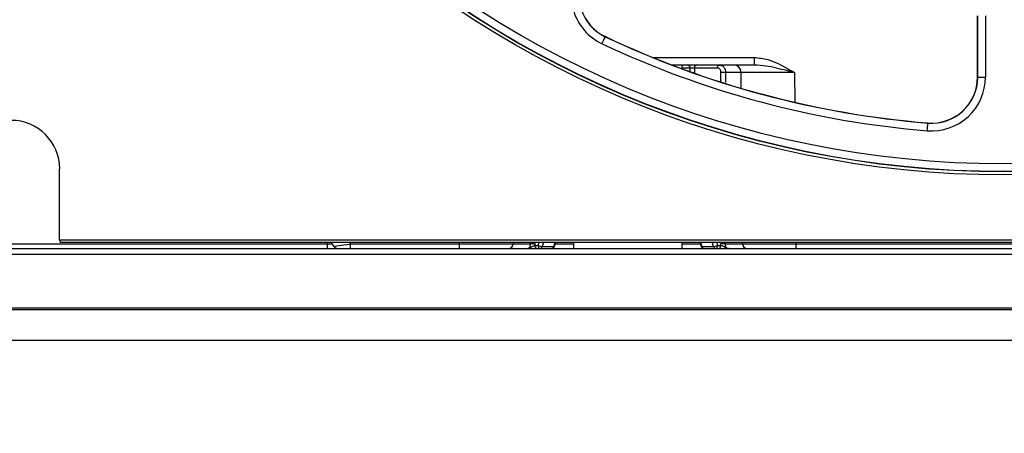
# Paper-space layout 'Sheet1' of a CAD drawing. Header units: millimetres. Extents: x 0 to 420, y 0 to 297.
# Tile 17 of 135: x 75.71 to 88.57, y 46.15 to 51.57. Entities that reach past the tile are written whole.
import ezdxf

# ---------------------------------------------------------------- set-up
doc = ezdxf.new("R2010")
doc.units = ezdxf.units.MM
doc.layers.add('SLD-0', color=179, linetype='Continuous')
doc.styles.add('SLDTEXTSTYLE1', font='TXT', dxfattribs={"width": 0.75})
doc.styles.add('SLDTEXTSTYLE3', font='TXT', dxfattribs={"width": 0.96})
doc.dimstyles.new('SLDDIMSTYLE1', dxfattribs={"dimtxt": 2.5, "dimasz": 3.302, "dimexe": 0, "dimexo": 0.0625, "dimtad": 1, "dimdec": 1, "dimlfac": 5, "dimrnd": 1e-09, "dimzin": 4, "dimdsep": 46, "dimtxsty": 'SLDTEXTSTYLE1', "dimblk1": 'NONE', "dimblk2": 'NONE', "dimsah": 1, "dimcen": 0.09, "dimadec": 0, "dimazin": 1, "dimtfac": 1, "dimtofl": 0, "dimtmove": 0, "dimatfit": 3, "dimldrblk": 'NONE', "dimfxl": 1, "dimfrac": 2, "dimtolj": 1, "dimtzin": 12, "dimarcsym": 0})
doc.dimstyles.new('SLDDIMSTYLE3', dxfattribs={"dimtxt": 2.5, "dimasz": 3.302, "dimexe": 0, "dimexo": 0.0625, "dimtad": 1, "dimdec": 1, "dimlfac": 5, "dimrnd": 1e-09, "dimzin": 4, "dimdsep": 46, "dimtxsty": 'SLDTEXTSTYLE1', "dimblk1": 'NONE', "dimblk2": 'NONE', "dimsah": 1, "dimcen": 0, "dimadec": 0, "dimazin": 1, "dimtfac": 1, "dimtmove": 0, "dimatfit": 3, "dimldrblk": 'NONE', "dimfxl": 1, "dimfrac": 2, "dimtolj": 1, "dimtzin": 12, "dimarcsym": 0})
doc.dimstyles.new('SLDDIMSTYLE4', dxfattribs={"dimtxt": 2.5, "dimasz": 3.302, "dimexe": 0, "dimexo": 0.0625, "dimtad": 1, "dimdec": 1, "dimlfac": 5, "dimrnd": 1e-09, "dimzin": 12, "dimdsep": 46, "dimtxsty": 'SLDTEXTSTYLE1', "dimblk1": 'NONE', "dimblk2": 'NONE', "dimsah": 1, "dimcen": 0, "dimadec": 0, "dimazin": 3, "dimtfac": 1, "dimtmove": 0, "dimatfit": 3, "dimldrblk": 'NONE', "dimfxl": 1, "dimfrac": 2, "dimtolj": 1, "dimtzin": 12, "dimarcsym": 0})

# ---------------------------------------------------------------- blocks, each defined once
blk = doc.blocks.new('_D_13')
at = {"layer": 'SLD-0', "color": 179}
for p, q in [((43.958, 47.682), (43.958, 22.994)), ((133.36, 47.656), (133.36, 22.994)), ((43.958, 23.994), (46.958, 24.494)), ((46.958, 23.494), (46.958, 24.494)), ((130.36, 24.494), (133.36, 23.994)), ((130.36, 24.494), (130.36, 23.494)), ((46.958, 23.494), (43.958, 23.994)), ((43.958, 23.994), (46.958, 23.994)), ((43.958, 23.994), (133.36, 23.994)), ((133.36, 23.994), (130.36, 23.494)), ((133.36, 23.994), (130.36, 23.994))]:
    blk.add_line(p, q, dxfattribs=at)
at = {"layer": 'SLD-0', "color": 179, "insert": (84.502, 27.029), "char_height": 2.5, "attachment_point": 1, "style": 'SLDTEXTSTYLE3'}
blk.add_mtext('447.0', dxfattribs=at)
blk = doc.blocks.new('_None')
blk = doc.blocks.new('_D_14')
at = {"layer": 'SLD-0', "color": 179}
for p, q in [((44.654, 47.335), (44.654, 30.889)), ((132.654, 47.335), (132.654, 30.889)), ((44.654, 31.889), (47.654, 32.389)), ((47.654, 31.389), (47.654, 32.389)), ((129.654, 32.389), (132.654, 31.889)), ((129.654, 32.389), (129.654, 31.389)), ((47.654, 31.389), (44.654, 31.889)), ((44.654, 31.889), (47.654, 31.889)), ((44.654, 31.889), (132.654, 31.889)), ((132.654, 31.889), (129.654, 31.389)), ((132.654, 31.889), (129.654, 31.889))]:
    blk.add_line(p, q, dxfattribs=at)
for centre, start, end in [((88.466, 33.874), 153.4349, 206.5651), ((88.841, 33.874), 333.4349, 26.5651)]:
    blk.add_arc(centre, 4.437, start, end, dxfattribs=at)
at = {"layer": 'SLD-0', "color": 179, "insert": (84.497, 34.924), "char_height": 2.5, "attachment_point": 1, "style": 'SLDTEXTSTYLE3'}
blk.add_mtext('440.0', dxfattribs=at)
blk = doc.blocks.new('_D_22')
at = {"layer": 'SLD-0', "color": 179}
for p, q in [((177.639, 244.196), (170.681, 237.013)), ((170.681, 237.013), (163.266, 229.357)), ((168.235, 235.206), (170.681, 237.013)), ((170.681, 237.013), (168.594, 234.858)), ((170.681, 237.013), (168.953, 234.51)), ((168.235, 235.206), (168.953, 234.51)), ((163.266, 229.357), (151.443, 229.357))]:
    blk.add_line(p, q, dxfattribs=at)
at = {"layer": 'SLD-0', "color": 179, "char_height": 2.5, "attachment_point": 1, "style": 'SLDTEXTSTYLE3'}
for s, insert in [('%%c', (150.193, 232.392)), ('20.0', (155.213, 232.43))]:
    blk.add_mtext(s, dxfattribs=dict(at, insert=insert))
blk = doc.blocks.new('_D_23')
at = {"layer": 'SLD-0', "color": 179}
for p, q in [((163.999, 261.493), (154.023, 261.493)), ((172.8, 249.896), (163.999, 261.493)), ((171.384, 252.588), (170.588, 251.984)), ((171.384, 252.588), (172.8, 249.896)), ((172.8, 249.896), (170.986, 252.286)), ((172.8, 249.896), (170.588, 251.984)), ((175.52, 246.312), (172.8, 249.896))]:
    blk.add_line(p, q, dxfattribs=at)
at = {"layer": 'SLD-0', "color": 179, "char_height": 2.5, "attachment_point": 1, "style": 'SLDTEXTSTYLE3'}
for s, insert in [('%%c', (152.773, 264.528)), ('9.0', (157.794, 264.566))]:
    blk.add_mtext(s, dxfattribs=dict(at, insert=insert))
blk = doc.blocks.new('_D_24')
at = {"layer": 'SLD-0', "color": 179}
for p, q in [((241.453, 256.697), (250.709, 264.131)), ((250.709, 264.131), (262.532, 264.131)), ((241.453, 256.697), (243.478, 258.965)), ((244.105, 258.186), (243.478, 258.965)), ((241.453, 256.697), (243.792, 258.576)), ((244.105, 258.186), (241.453, 256.697)), ((236.385, 252.627), (241.453, 256.697))]:
    blk.add_line(p, q, dxfattribs=at)
at = {"layer": 'SLD-0', "color": 179, "char_height": 2.5, "attachment_point": 1, "style": 'SLDTEXTSTYLE3'}
for s, insert in [('%%c', (251.047, 267.167)), ('13.0', (256.067, 267.205))]:
    blk.add_mtext(s, dxfattribs=dict(at, insert=insert))
blk = doc.blocks.new('_D_25')
at = {"layer": 'SLD-0', "color": 179}
for p, q in [((240.691, 239.098), (237.146, 235.226)), ((237.146, 235.226), (227.951, 225.18)), ((234.752, 233.35), (237.146, 235.226)), ((237.146, 235.226), (235.121, 233.013)), ((237.146, 235.226), (235.489, 232.675)), ((234.752, 233.35), (235.489, 232.675)), ((227.951, 225.18), (216.128, 225.18))]:
    blk.add_line(p, q, dxfattribs=at)
at = {"layer": 'SLD-0', "color": 179, "char_height": 2.5, "attachment_point": 1, "style": 'SLDTEXTSTYLE3'}
for s, insert in [('%%c', (214.878, 228.215)), ('10.5', (219.898, 228.254))]:
    blk.add_mtext(s, dxfattribs=dict(at, insert=insert))
blk = doc.blocks.new('_D_28')
at = {"layer": 'SLD-0', "color": 179}
for p, q in [((173.264, 174.39), (183.569, 183.365)), ((183.569, 183.365), (193.545, 183.365)), ((173.264, 174.39), (175.198, 176.738)), ((175.855, 175.984), (175.198, 176.738)), ((173.264, 174.39), (175.526, 176.361)), ((175.855, 175.984), (173.264, 174.39)), ((169.87, 171.435), (173.264, 174.39))]:
    blk.add_line(p, q, dxfattribs=at)
at = {"layer": 'SLD-0', "color": 179, "char_height": 2.5, "attachment_point": 1, "style": 'SLDTEXTSTYLE3'}
for s, insert in [('%%c', (183.906, 186.4)), ('9.0', (188.927, 186.438))]:
    blk.add_mtext(s, dxfattribs=dict(at, insert=insert))
blk = doc.blocks.new('_D_30')
at = {"layer": 'SLD-0', "color": 179}
for p, q in [((230.033, 164.087), (234.374, 159.249)), ((236.006, 156.682), (234.374, 159.249)), ((234.374, 159.249), (236.75, 157.35)), ((234.374, 159.249), (236.378, 157.016)), ((234.374, 159.249), (244.668, 147.778)), ((236.006, 156.682), (236.75, 157.35)), ((244.668, 147.778), (256.491, 147.778))]:
    blk.add_line(p, q, dxfattribs=at)
at = {"layer": 'SLD-0', "color": 179, "char_height": 2.5, "attachment_point": 1, "style": 'SLDTEXTSTYLE3'}
for s, insert in [('%%c', (245.006, 150.813)), ('13.0', (250.026, 150.851))]:
    blk.add_mtext(s, dxfattribs=dict(at, insert=insert))
blk = doc.blocks.new('_D_31')
at = {"layer": 'SLD-0', "color": 179}
for p, q in [((224.118, 191.46), (212.295, 191.46)), ((230.761, 181.361), (224.118, 191.46)), ((229.53, 184.142), (228.695, 183.593)), ((229.53, 184.142), (230.761, 181.361)), ((230.761, 181.361), (229.113, 183.868)), ((230.761, 181.361), (228.695, 183.593)), ((233.646, 176.975), (230.761, 181.361))]:
    blk.add_line(p, q, dxfattribs=at)
at = {"layer": 'SLD-0', "color": 179, "char_height": 2.5, "attachment_point": 1, "style": 'SLDTEXTSTYLE3'}
for s, insert in [('%%c', (211.045, 194.495)), ('10.5', (216.066, 194.534))]:
    blk.add_mtext(s, dxfattribs=dict(at, insert=insert))

psp = doc.layouts.new('Sheet1')

# ---------------------------------------------------------------- linework, layer by layer
at = {"layer": 'SLD-0', "color": 179, "linetype": 'Continuous', "lineweight": 25}
for p, q in [((88.224, 50.815), (88.224, 51.618)), ((88.226, 50.815), (88.226, 51.618)), ((88.326, 51.618), (88.326, 50.815)), ((83.357, 51.342), (83.358, 51.344)), ((83.358, 51.344), (83.359, 51.347)), ((83.316, 51.254), (83.324, 51.271)), ((83.324, 51.271), (83.332, 51.288)), ((83.332, 51.288), (83.339, 51.304)), ((83.339, 51.304), (83.345, 51.317)), ((83.345, 51.317), (83.351, 51.329)), ((83.351, 51.329), (83.355, 51.337)), ((83.355, 51.337), (83.357, 51.342)), ((85.306, 50.975), (84.231, 50.975)), ((84.365, 50.925), (84.365, 50.975)), ((84.527, 50.951), (84.53, 50.958)), ((84.53, 50.958), (84.533, 50.964)), ((84.533, 50.964), (84.537, 50.969)), ((84.537, 50.969), (84.541, 50.972)), ((84.541, 50.972), (84.546, 50.975)), ((84.546, 50.975), (84.551, 50.975)), ((84.827, 50.951), (84.829, 50.958)), ((84.829, 50.958), (84.832, 50.964)), ((84.832, 50.964), (84.836, 50.969)), ((84.836, 50.969), (84.841, 50.972)), ((84.841, 50.972), (84.846, 50.975)), ((84.846, 50.975), (84.85, 50.975)), ((85.306, 51.074), (85.306, 50.975)), ((84.525, 50.936), (84.526, 50.944)), ((84.825, 50.936), (84.525, 50.936)), ((84.526, 50.944), (84.527, 50.951)), ((84.825, 50.944), (84.827, 50.951)), ((84.825, 50.936), (84.825, 50.944)), ((85.133, 50.876), (84.931, 50.876)), ((85.135, 50.671), (85.133, 50.876)), ((88.226, 50.815), (88.224, 50.815)), ((88.226, 50.815), (88.326, 50.815)), ((87.571, 50.17), (87.572, 50.185)), ((87.572, 50.185), (87.573, 50.197)), ((87.573, 50.197), (87.574, 50.207)), ((87.574, 50.215), (87.574, 50.217)), ((87.574, 50.212), (87.574, 50.215)), ((87.574, 50.207), (87.574, 50.212)), ((87.566, 50.115), (87.568, 50.134)), ((87.568, 50.134), (87.569, 50.153)), ((87.569, 50.153), (87.571, 50.17)), ((76.228, 48.688), (76.228, 49.616)), ((76.228, 48.688), (101.079, 48.688)), ((76.228, 48.688), (76.234, 48.656)), ((76.234, 48.656), (76.634, 48.656)), ((76.634, 48.656), (100.674, 48.656)), ((79.811, 48.603), (79.778, 48.656)), ((82.154, 48.656), (82.154, 48.635)), ((82.697, 48.603), (82.714, 48.656)), ((82.943, 48.656), (82.943, 48.575)), ((84.365, 48.575), (84.365, 48.656)), ((84.593, 48.656), (84.611, 48.603)), ((85.153, 48.635), (85.153, 48.656)), ((45.214, 48.575), (132.094, 48.575)), ((75.479, 48.635), (79.726, 48.635)), ((79.726, 48.635), (79.726, 48.575)), ((80.027, 48.635), (81.454, 48.635)), ((80.027, 48.575), (80.027, 48.635)), ((81.454, 48.575), (81.454, 48.635)), ((82.154, 48.635), (82.382, 48.635)), ((82.442, 48.635), (82.44, 48.615)), ((82.44, 48.615), (82.48, 48.615)), ((82.44, 48.607), (82.44, 48.615)), ((82.442, 48.6), (82.44, 48.607)), ((82.444, 48.593), (82.442, 48.6)), ((82.448, 48.587), (82.444, 48.593)), ((82.451, 48.582), (82.448, 48.587)), ((82.456, 48.578), (82.451, 48.582)), ((82.461, 48.576), (82.456, 48.578)), ((82.466, 48.575), (82.461, 48.576)), ((82.48, 48.615), (82.481, 48.607)), ((82.481, 48.607), (82.482, 48.6)), ((82.482, 48.6), (82.485, 48.593)), ((82.485, 48.593), (82.488, 48.587)), ((82.488, 48.587), (82.492, 48.582)), ((82.492, 48.582), (82.496, 48.578)), ((82.496, 48.578), (82.501, 48.576)), ((82.501, 48.576), (82.506, 48.575)), ((82.534, 48.6), (82.687, 48.6)), ((84.62, 48.6), (84.773, 48.6)), ((84.801, 48.575), (84.806, 48.576)), ((84.806, 48.576), (84.811, 48.578)), ((84.811, 48.578), (84.815, 48.582)), ((84.815, 48.582), (84.819, 48.587)), ((84.819, 48.587), (84.822, 48.593)), ((84.822, 48.593), (84.825, 48.6)), ((84.825, 48.6), (84.826, 48.607)), ((84.826, 48.607), (84.827, 48.615)), ((84.827, 48.615), (84.867, 48.615)), ((84.841, 48.575), (84.846, 48.576)), ((84.846, 48.576), (84.851, 48.578)), ((84.851, 48.578), (84.856, 48.582)), ((84.856, 48.582), (84.859, 48.587)), ((84.859, 48.587), (84.863, 48.593)), ((84.863, 48.593), (84.865, 48.6)), ((84.865, 48.6), (84.867, 48.607)), ((84.867, 48.615), (84.866, 48.635)), ((84.867, 48.607), (84.867, 48.615)), ((84.925, 48.635), (85.153, 48.635)), ((85.853, 48.635), (91.454, 48.635)), ((85.853, 48.575), (85.853, 48.635)), ((45.214, 48.5), (132.094, 48.5)), ((45.214, 47.797), (132.094, 47.797)), ((72.554, 47.775), (104.754, 47.775)), ((72.554, 47.375), (104.754, 47.375))]:
    psp.add_line(p, q, dxfattribs=at)
at = {"layer": 'SLD-0', "color": 8, "linetype": 'Continuous', "lineweight": 25}
for p, q in [((83.979, 51.074), (85.306, 51.074)), ((84.469, 50.936), (84.365, 50.936)), ((84.469, 50.887), (84.469, 50.936)), ((84.525, 50.936), (84.525, 50.867)), ((84.931, 50.876), (84.931, 50.796)), ((85.833, 50.876), (85.837, 50.487)), ((84.931, 50.796), (84.931, 50.745)), ((79.726, 48.635), (79.725, 48.656)), ((80.014, 48.656), (80.027, 48.635)), ((81.454, 48.635), (81.454, 48.656)), ((82.382, 48.635), (82.382, 48.656)), ((82.48, 48.615), (82.493, 48.656)), ((82.551, 48.656), (82.534, 48.6)), ((82.687, 48.6), (82.705, 48.656)), ((84.602, 48.656), (84.62, 48.6)), ((84.773, 48.6), (84.756, 48.656)), ((84.814, 48.656), (84.827, 48.615)), ((84.925, 48.656), (84.925, 48.635)), ((85.853, 48.656), (85.853, 48.635)), ((82.687, 48.6), (82.691, 48.6)), ((82.691, 48.6), (82.694, 48.601)), ((82.694, 48.601), (82.696, 48.602)), ((82.696, 48.602), (82.697, 48.603)), ((82.707, 48.635), (82.943, 48.635)), ((84.365, 48.635), (84.6, 48.635)), ((84.611, 48.602), (84.611, 48.603)), ((84.613, 48.601), (84.611, 48.602)), ((84.616, 48.6), (84.613, 48.601)), ((84.62, 48.6), (84.616, 48.6))]:
    psp.add_line(p, q, dxfattribs=at)
at = {"layer": 'SLD-0', "color": 179, "linetype": 'Continuous', "lineweight": 25}
for radius in [12.84, 12.8, 12.796, 12.696]:
    psp.add_circle((88.574, 62.376), radius, dxfattribs=at)
for centre, radius, start, end in [((83.616, 51.889), 0.702, 150, 244.6976), ((83.616, 51.889), 0.602, 150, 244.6976), ((83.616, 51.889), 0.6, 150, 244.6976), ((88.574, 62.376), 12.202, 244.6976, 265.3024), ((88.574, 62.376), 12.2, 244.6976, 265.3024), ((88.574, 62.376), 12.302, 244.6976, 265.3024), ((84.433, 50.94), 0.0361, 354.268, 81.6075), ((85.033, 50.875), 0.1, 0.5, 90), ((84.893, 49.442), 1.435, 88.4649, 90.8711), ((87.624, 50.815), 0.702, 265.3024, 0), ((87.624, 50.815), 0.602, 265.3024, 0), ((87.624, 50.815), 0.6, 265.3024, 360), ((75.594, 49.616), 0.635, 360, 90), ((79.862, 48.635), 0.06, 212.4424, 270), ((82.094, 48.635), 0.06, 270, 359.5), ((82.42, 47.149), 1.486, 89.1859, 91.4849), ((82.54, 48.726), 0.126, 241.967, 267.5417), ((82.503, 48.607), 0.0318, 274.9369, 347.0831), ((82.659, 48.615), 0.04, 270, 341.6826), ((82.656, 48.607), 0.0318, 274.9377, 347.082), ((84.649, 48.615), 0.04, 198.3174, 270), ((84.651, 48.607), 0.0318, 192.9184, 265.0622), ((84.768, 48.726), 0.126, 272.4586, 298.0325), ((84.804, 48.607), 0.0318, 192.918, 265.062), ((84.887, 47.149), 1.486, 88.5151, 90.8141), ((85.213, 48.635), 0.06, 180.5, 270)]:
    psp.add_arc(centre, radius, start, end, dxfattribs=at)
for centre, major_axis, ratio, start_param, end_param in [((84.5, 50.935), (0.04, -0.0001), 0.024583, 0.872949, 2.443441), ((85.833, 50.875), (0.7, -0.001), 0.001246, 1.570885, 3.141605), ((80.028, 48.635), (0.217, 0.032), 0.001844, 3.142413, 4.708527), ((81.454, 48.635), (0.7, -0.001), 0.000748, 4.712459, 6.283187), ((85.853, 48.635), (0.7, 0.001), 0.000748, 3.141599, 4.712319)]:
    psp.add_ellipse(centre, major_axis=major_axis, ratio=ratio, start_param=start_param, end_param=end_param, dxfattribs=at)
at = {"layer": 'SLD-0', "color": 8, "linetype": 'Continuous', "lineweight": 25}
for centre, major_axis, ratio, start_param, end_param in [((82.959, -22.618), (1.338, 119.238), 0.011579, 5.375315, 5.376644), ((79.726, 48.635), (0.1, -0.003), 0.005199, 4.713283, 5.437556)]:
    psp.add_ellipse(centre, major_axis=major_axis, ratio=ratio, start_param=start_param, end_param=end_param, dxfattribs=at)
at = {"layer": 'SLD-0', "color": 179, "linetype": 'Continuous', "lineweight": 25}
for points, knots in [([(84.85, 50.975), (84.86, 50.974), (84.878, 50.972), (84.903, 50.954), (84.921, 50.928), (84.93, 50.9), (84.931, 50.883), (84.931, 50.876)], [0, 0, 0, 0, 0.219337, 0.439114, 0.658212, 0.874935, 1, 1, 1, 1]), ([(85.306, 51.074), (85.366, 51.068), (85.522, 51.05), (85.692, 50.957), (85.804, 50.893), (85.833, 50.877), (85.833, 50.876)], [0, 0, 0, 0, 0.31671, 0.8226777, 0.9961463, 1, 1, 1, 1]), ([(85.833, 50.876), (85.833, 50.876), (85.828, 50.878), (85.794, 50.886), (85.668, 50.917), (85.498, 50.961), (85.357, 50.972), (85.306, 50.975)], [0, 0, 0, 0, 0.004348, 0.028904, 0.190873, 0.710618, 1, 1, 1, 1]), ([(84.871, 50.877), (84.871, 50.88), (84.87, 50.891), (84.865, 50.908), (84.855, 50.923), (84.841, 50.934), (84.83, 50.935), (84.825, 50.936)], [0, 0, 0, 0, 0.124429, 0.340382, 0.559364, 0.779699, 1, 1, 1, 1]), ([(82.339, 48.575), (82.343, 48.576), (82.351, 48.576), (82.363, 48.583), (82.373, 48.597), (82.381, 48.615), (82.381, 48.628), (82.382, 48.635)], [0, 0, 0, 0, 0.141571, 0.359665, 0.575045, 0.788008, 1, 1, 1, 1]), ([(82.339, 48.575), (82.34, 48.575), (82.343, 48.575), (82.357, 48.576), (82.381, 48.585), (82.405, 48.601), (82.426, 48.611), (82.436, 48.613), (82.44, 48.615)], [0, 0, 0, 0, 0.006523, 0.088791, 0.389618, 0.69408, 0.857545, 1, 1, 1, 1]), ([(84.968, 48.575), (84.967, 48.575), (84.964, 48.575), (84.95, 48.576), (84.926, 48.585), (84.902, 48.601), (84.881, 48.611), (84.872, 48.613), (84.867, 48.615)], [0, 0, 0, 0, 0.006526, 0.088797, 0.38962, 0.694081, 0.857543, 1, 1, 1, 1]), ([(84.925, 48.635), (84.926, 48.628), (84.926, 48.615), (84.934, 48.597), (84.944, 48.583), (84.956, 48.576), (84.964, 48.576), (84.968, 48.575)], [0, 0, 0, 0, 0.211991, 0.424954, 0.640334, 0.858429, 1, 1, 1, 1])]:
    psp.add_open_spline(points, degree=3, knots=knots, dxfattribs=at)

# ---------------------------------------------------------------- dimensions: what is measured, and where the dimension line sits
at = {"layer": 'SLD-0', "color": 179}
for p1, dimstyle, picture, middle in [((0.889, 0.948), 'SLDDIMSTYLE3', '_D_24', (257.414, 266.248)), ((0.517, 0.737), 'SLDDIMSTYLE3', '_D_23', (158.218, 263.609)), ((1.173, 1.62), 'SLDDIMSTYLE3', '_D_22', (156.561, 231.473)), ((0.745, 0.74), 'SLDDIMSTYLE4', '_D_25', (221.245, 227.297)), ((0.831303, 0.6414323), 'SLDDIMSTYLE4', '_D_31', (217.4129934, 193.5763759)), ((0.634, 0.639), 'SLDDIMSTYLE3', '_D_28', (189.351, 185.481)), ((1.067, 0.743), 'SLDDIMSTYLE3', '_D_30', (251.373, 149.894))]:
    dim = psp.add_diameter_dim_2p(p1=p1, p2=(0, 0), dimstyle=dimstyle, dxfattribs=at)
    dim.commit()
    dim.dimension.update_dxf_attribs({"geometry": picture, "text_midpoint": middle, "dimtype": 163})
dim = psp.add_linear_dim(base=(43.958, 23.994), p1=(133.36, 48.656), p2=(43.958, 48.682), dimstyle='SLDDIMSTYLE1', dxfattribs=at)
dim.commit()
dim.dimension.update_dxf_attribs({"geometry": '_D_13', "text_midpoint": (88.659, 23.994), "dimtype": 160})
dim = psp.add_linear_dim(base=(44.654, 31.889), p1=(132.654, 48.335), p2=(44.654, 48.335), text='(<>)', dimstyle='SLDDIMSTYLE1', dxfattribs=at)
dim.commit()
dim.dimension.update_dxf_attribs({"geometry": '_D_14', "text_midpoint": (88.654, 31.889), "dimtype": 160})

doc.saveas('drawing.dxf')
